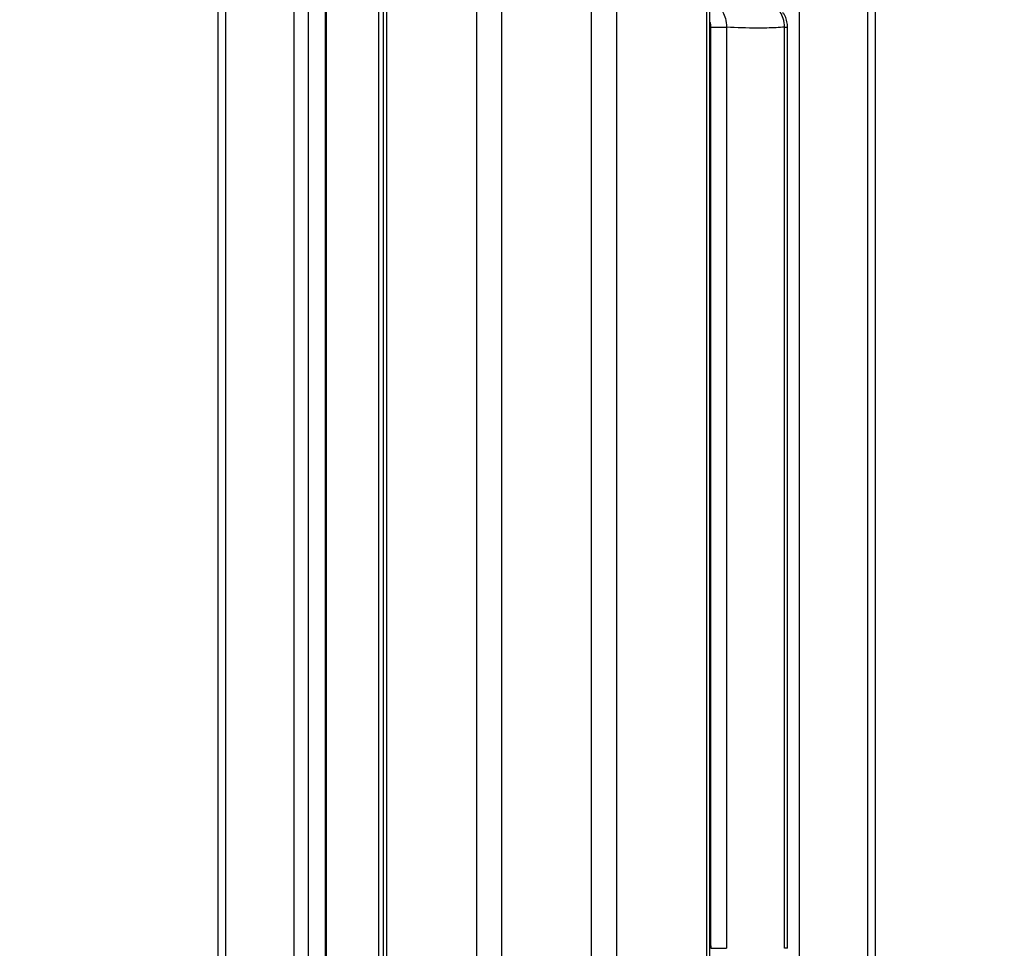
# Model space of a CAD drawing. Header units: millimetres. Extents: x 20 to 22981, y 40 to 19992.
# Tile 18 of 158: x 6545 to 6983, y 2347 to 2760. Entities that reach past the tile are written whole.
import ezdxf

# ---------------------------------------------------------------- set-up
doc = ezdxf.new("R2010")
doc.units = ezdxf.units.MM
doc.header["$LTSCALE"] = 2
doc.layers.add('COMPONENT_GEOMETRY', color=7, linetype='Continuous')
doc.styles.add('SLDTEXTSTYLE0', font='TXT', dxfattribs={"width": 0.75})
doc.dimstyles.new('SLDDIMSTYLE0', dxfattribs={"dimtxt": 100, "dimasz": 6.604, "dimexe": 0, "dimexo": 0.0625, "dimgap": 25, "dimtad": 0, "dimtih": 1, "dimtoh": 1, "dimdec": 0, "dimrnd": 1e-09, "dimzin": 12, "dimdsep": 46, "dimtxsty": 'SLDTEXTSTYLE0', "dimsah": 1, "dimcen": 0.09, "dimadec": 0, "dimazin": 3, "dimtfac": 1, "dimtdec": 0, "dimtofl": 0, "dimtmove": 0, "dimatfit": 3, "dimfxl": 1, "dimfrac": 2, "dimtolj": 1, "dimtzin": 12, "dimarcsym": 0})

# ---------------------------------------------------------------- blocks, each defined once
blk = doc.blocks.new('_D_4')
at = {"layer": 'COMPONENT_GEOMETRY', "color": 7}
for p, q in [((6638.52, 7959.49), (995.17, 7959.49)), ((1001.52, 7959.49), (1001.52, 5203.33)), ((801.45, 5183.02), (770.98, 5183.02)), ((770.98, 5183.02), (770.98, 5024.27)), ((1201.59, 5183.02), (1232.06, 5183.02)), ((1232.06, 5183.02), (1232.06, 5024.27)), ((770.98, 5024.27), (801.45, 5024.27)), ((1232.06, 5024.27), (1201.59, 5024.27)), ((1001.52, 2118.49), (1001.52, 4874.65)), ((6578.75, 2118.49), (995.17, 2118.49))]:
    blk.add_line(p, q, dxfattribs=at)
for points in [[(1001.52, 7959.49), (1000.51, 7952.89), (1002.54, 7952.89)], [(1001.52, 2118.49), (1002.54, 2125.1), (1000.51, 2125.1)]]:
    blk.add_solid(points, dxfattribs=at)
at = {"layer": 'COMPONENT_GEOMETRY', "color": 7, "char_height": 100, "attachment_point": 1, "style": 'SLDTEXTSTYLE0'}
for s, insert in [('9\'6.98"', (801.45, 5153.18)), ('2921mm', (728.74, 5003.56))]:
    blk.add_mtext(s, dxfattribs=dict(at, insert=insert))
blk = doc.blocks.new('_D_5')
at = {"layer": 'COMPONENT_GEOMETRY', "color": 7}
for p, q in [((10405.37, 6612.47), (10405.37, 4529.82)), ((10205.3, 4509.51), (10174.83, 4509.51)), ((10174.83, 4509.51), (10174.83, 4350.76)), ((10605.44, 4509.51), (10635.91, 4509.51)), ((10635.91, 4509.51), (10635.91, 4350.76)), ((10174.83, 4350.76), (10205.3, 4350.76)), ((10635.91, 4350.76), (10605.44, 4350.76)), ((10405.37, 2118.49), (10405.37, 4201.14)), ((6979.83, 2118.49), (10411.72, 2118.49))]:
    blk.add_line(p, q, dxfattribs=at)
for points in [[(10405.37, 6612.47), (10404.36, 6605.86), (10406.39, 6605.86)], [(10405.37, 2118.49), (10406.39, 2125.1), (10404.36, 2125.1)]]:
    blk.add_solid(points, dxfattribs=at)
at = {"layer": 'COMPONENT_GEOMETRY', "color": 7, "char_height": 100, "attachment_point": 1, "style": 'SLDTEXTSTYLE0'}
for s, insert in [('7\'4.46"', (10205.3, 4479.66)), ('2247mm', (10132.59, 4330.05))]:
    blk.add_mtext(s, dxfattribs=dict(at, insert=insert))

msp = doc.modelspace()

# ---------------------------------------------------------------- linework, layer by layer
at = {"color": 8, "linetype": 'Continuous', "lineweight": 25}
for p, q in [((6748.24, 2191.49), (6748.24, 7939.49)), ((6759.31, 7939.49), (6759.31, 2191.49)), ((6799.26, 2191.49), (6799.26, 7939.49)), ((6810.34, 7939.49), (6810.34, 2191.49)), ((6708.14, 5799.24), (6708.14, 2191.49)), ((6850.44, 2191.49), (6850.44, 5799.24)), ((6704.86, 2191.49), (6704.86, 5790.35)), ((6636.74, 5785.38), (6636.74, 2191.49)), ((6921.84, 2192.28), (6921.84, 5785.38)), ((6667.23, 2191.49), (6667.23, 5781.02)), ((6673.4, 5781.02), (6673.4, 2191.49)), ((6681.18, 2191.49), (6681.18, 5781.02)), ((6891.35, 5781.02), (6891.35, 2192.39)), ((6884.94, 2756.57), (6886.25, 2756.57)), ((6851.82, 2353.98), (6852.26, 2347.5)), ((6886.25, 2347.5), (6884.94, 2347.5))]:
    msp.add_line(p, q, dxfattribs=at)
at = {"color": 7, "linetype": 'Continuous', "lineweight": 25}
for p, q in [((6706.75, 5796.17), (6706.75, 2191.49)), ((6851.82, 2191.49), (6851.82, 5796.17)), ((6633.39, 2191.49), (6633.39, 5786.52)), ((6925.18, 5786.51), (6925.18, 2191.49)), ((6681.61, 2191.49), (6681.61, 5781.02)), ((6852.26, 2756.57), (6859.16, 2756.57)), ((6852.26, 2347.5), (6852.26, 2756.57)), ((6859.16, 2756.57), (6859.16, 2347.5)), ((6884.94, 2347.5), (6884.94, 2756.57)), ((6886.25, 2347.5), (6886.25, 2756.57)), ((6852.26, 2347.5), (6859.16, 2347.5))]:
    msp.add_line(p, q, dxfattribs=at)
for points, knots in [([(6857.18, 2763.75), (6857.28, 2763.6), (6857.92, 2762.65), (6858.92, 2760.35), (6859.08, 2757.9), (6859.16, 2756.57)], [0, 0, 0, 0, 0.080964, 0.502945, 1, 1, 1, 1]), ([(6884.94, 2756.57), (6884.81, 2757.9), (6884.57, 2760.35), (6883.44, 2762.65), (6882.75, 2763.6), (6882.64, 2763.75)], [0, 0, 0, 0, 0.497055, 0.919036, 1, 1, 1, 1]), ([(6886.22, 2756.57), (6886.23, 2756.76), (6886.26, 2757.79), (6885.9, 2759.69), (6885.19, 2761.73), (6884.42, 2762.74), (6884.17, 2763.06)], [0, 0, 0, 0, 0.078708, 0.44104, 0.820788, 1, 1, 1, 1]), ([(6884.94, 2756.57), (6883.71, 2756.5), (6879.7, 2756.26), (6871.26, 2756), (6863.71, 2756.36), (6859.16, 2756.57)], [0, 0, 0, 0, 0.149319, 0.486813, 1, 1, 1, 1])]:
    msp.add_open_spline(points, degree=3, knots=knots, dxfattribs=at)
at = {"color": 8, "linetype": 'Continuous', "lineweight": 25}
msp.add_open_spline([(6852.26, 2756.57), (6852.23, 2757.26), (6852.2, 2758.08), (6851.88, 2758.74), (6851.82, 2758.86)], degree=3, knots=[0, 0, 0, 0, 0.829793, 1, 1, 1, 1], dxfattribs=at)

# ---------------------------------------------------------------- dimensions: what is measured, and where the dimension line sits
at = {"layer": 'COMPONENT_GEOMETRY', "color": 7}
for base, p1, p2, picture, middle in [((1001.52, 7959.49), (6581.29, 2118.49), (6641.06, 7959.49), '_D_4', (1001.52, 5038.99)), ((10405.37, 6612.47), (6977.29, 2118.49), (12075.31, 6612.47), '_D_5', (10405.37, 4365.48))]:
    dim = msp.add_linear_dim(base=base, p1=p1, p2=p2, angle=90, dimstyle='SLDDIMSTYLE0', dxfattribs=at)
    dim.commit()
    dim.dimension.update_dxf_attribs({"geometry": picture, "text_midpoint": middle, "dimtype": 160})

doc.saveas('drawing.dxf')
